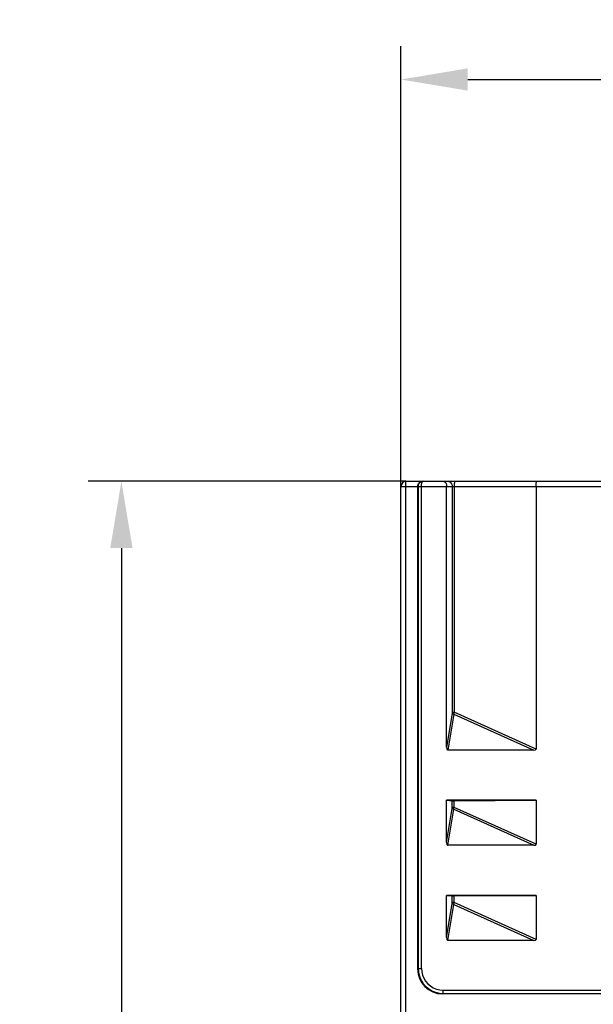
# Model space of a CAD drawing. Header units: millimetres. Extents: x -425 to 2012, y -1195 to -374.
# Tile 31 of 44: x 1169 to 1203, y -625 to -566. Entities that reach past the tile are written whole.
import ezdxf

# ---------------------------------------------------------------- set-up
doc = ezdxf.new("R2010")
doc.units = ezdxf.units.MM
doc.header["$LTSCALE"] = 30.734
doc.header["$PDMODE"] = 3
doc.header["$PDSIZE"] = 2
doc.layers.get('0').update_dxf_attribs({"linetype": 'CONTINUOUS'})
doc.layers.get('Defpoints').update_dxf_attribs({"linetype": 'CONTINUOUS'})
doc.styles.get("Standard").update_dxf_attribs({"font": 'txt', "width": 0.707})
doc.dimstyles.get("Standard").update_dxf_attribs({"dimtxt": 3.5, "dimasz": 4, "dimexe": 2, "dimexo": 0, "dimtad": 1, "dimdsep": 46, "dimtxsty": 'Standard', "dimcen": 0.09, "dimclrt": 5, "dimadec": 0, "dimazin": 0, "dimtol": 1, "dimtp": 0.01, "dimtm": 0.01, "dimtfac": 1, "dimtofl": 0, "dimtmove": 0, "dimatfit": 3, "dimfxl": 0, "dimtolj": 1, "dimarcsym": 0})

# ---------------------------------------------------------------- blocks, each defined once
blk = doc.blocks.new('*D40')
at = {"color": 0, "lineweight": -2}
for p, q in [((1191.498, -593.481), (1191.498, -567.112)), ((1247.498, -593.481), (1247.498, -567.112)), ((1195.498, -569.112), (1211.803, -569.112)), ((1243.498, -569.112), (1227.193, -569.112))]:
    blk.add_line(p, q, dxfattribs=at)
at = {"color": 0}
for points in [[(1195.498, -568.445), (1195.498, -569.778), (1191.498, -569.112)], [(1243.498, -568.445), (1243.498, -569.778), (1247.498, -569.112)]]:
    blk.add_solid(points, dxfattribs=at)
at = {"layer": 'Defpoints', "color": 0}
for p in [(1247.498, -569.112), (1191.498, -593.481), (1247.498, -593.481)]:
    blk.add_point(p, dxfattribs=at)
at = {"color": 0, "insert": (1219.498, -569.112), "char_height": 3.5, "attachment_point": 5}
blk.add_mtext('\\A1;{\\H1.7143x;55±1}', dxfattribs=at)
blk = doc.blocks.new('*D41')
at = {"color": 0, "lineweight": -2}
for p, q in [((1191.798, -593.181), (1172.752, -593.181)), ((1174.752, -597.181), (1174.752, -674.56)), ((1174.752, -759.19), (1174.752, -681.81)), ((1191.798, -763.19), (1172.752, -763.19))]:
    blk.add_line(p, q, dxfattribs=at)
at = {"color": 0}
for points in [[(1174.085, -597.181), (1175.419, -597.181), (1174.752, -593.181)], [(1174.085, -759.19), (1175.419, -759.19), (1174.752, -763.19)]]:
    blk.add_solid(points, dxfattribs=at)
at = {"layer": 'Defpoints', "color": 0}
for p in [(1191.798, -593.181), (1174.752, -763.19), (1191.798, -763.19)]:
    blk.add_point(p, dxfattribs=at)
at = {"color": 0, "insert": (1174.752, -678.185), "char_height": 3.5, "attachment_point": 5}
blk.add_mtext('\\A1;{\\H1.7143x;170}', dxfattribs=at)

msp = doc.modelspace()

# ---------------------------------------------------------------- linework, layer by layer
at = {"color": 7, "linetype": 'Continuous'}
for p, q in [((1191.798, -762.828), (1191.798, -593.181)), ((1191.798, -593.181), (1247.198, -593.181)), ((1192.729, -593.187), (1192.788, -593.181)), ((1192.813, -593.183), (1192.823, -593.181)), ((1191.498, -762.881), (1191.498, -593.481)), ((1191.498, -593.481), (1203.811, -593.481)), ((1192.498, -593.481), (1192.498, -622.382)), ((1192.527, -593.481), (1192.527, -622.354)), ((1192.726, -622.354), (1192.726, -593.481)), ((1194.237, -609.112), (1194.237, -593.481)), ((1194.571, -593.481), (1194.571, -607.01)), ((1194.685, -593.481), (1194.685, -607.01)), ((1199.598, -593.481), (1199.598, -609.217)), ((1194.566, -607.081), (1194.237, -609.112)), ((1194.66, -607.122), (1194.31, -609.281)), ((1194.571, -607.01), (1194.685, -607.01)), ((1194.66, -607.122), (1199.466, -609.281)), ((1199.598, -609.217), (1194.685, -607.01)), ((1199.466, -609.281), (1194.31, -609.281)), ((1194.237, -614.812), (1194.237, -612.281)), ((1199.598, -612.281), (1194.237, -612.281)), ((1194.237, -612.281), (1194.571, -612.313)), ((1194.571, -612.71), (1194.571, -612.313)), ((1194.685, -612.71), (1194.571, -612.71)), ((1194.685, -612.315), (1199.598, -612.281)), ((1194.685, -612.71), (1194.685, -612.315)), ((1199.598, -614.917), (1194.685, -612.71)), ((1199.598, -612.281), (1199.598, -614.917)), ((1194.237, -614.812), (1194.566, -612.781)), ((1194.31, -614.981), (1194.66, -612.822)), ((1194.66, -612.822), (1199.466, -614.981)), ((1199.466, -614.981), (1194.31, -614.981)), ((1194.237, -620.512), (1194.237, -617.981)), ((1199.598, -617.981), (1194.237, -617.981)), ((1194.237, -617.981), (1194.571, -618.013)), ((1194.571, -618.41), (1194.571, -618.013)), ((1194.685, -618.015), (1199.598, -617.981)), ((1194.685, -618.41), (1194.685, -618.015)), ((1199.598, -617.981), (1199.598, -620.617)), ((1194.237, -620.512), (1194.566, -618.481)), ((1194.31, -620.681), (1194.66, -618.522)), ((1194.685, -618.41), (1194.571, -618.41)), ((1194.66, -618.522), (1199.466, -620.681)), ((1199.598, -620.617), (1194.685, -618.41)), ((1199.466, -620.681), (1194.31, -620.681)), ((1192.527, -622.354), (1192.498, -622.382)), ((1192.527, -622.354), (1192.726, -622.354)), ((1194.026, -623.853), (1193.997, -623.881)), ((1244.999, -623.881), (1193.997, -623.881)), ((1194.026, -623.853), (1194.026, -623.653)), ((1194.026, -623.653), (1244.971, -623.653)), ((1194.026, -623.853), (1244.971, -623.853))]:
    msp.add_line(p, q, dxfattribs=at)
for points in [[(1192.498, -593.481), (1192.504, -593.423), (1192.52, -593.367), (1192.547, -593.315), (1192.582, -593.27), (1192.625, -593.233), (1192.675, -593.205), (1192.729, -593.187)], [(1192.607, -593.275), (1192.592, -593.293), (1192.578, -593.312), (1192.565, -593.332), (1192.554, -593.354), (1192.545, -593.377), (1192.537, -593.402), (1192.531, -593.428), (1192.528, -593.454), (1192.527, -593.481)], [(1192.642, -593.243), (1192.624, -593.259), (1192.607, -593.275)], [(1192.699, -593.209), (1192.683, -593.216), (1192.661, -593.229), (1192.642, -593.243)], [(1192.823, -593.181), (1192.791, -593.183), (1192.761, -593.188), (1192.733, -593.195), (1192.707, -593.205), (1192.699, -593.209)], [(1192.726, -593.481), (1192.727, -593.454), (1192.728, -593.428), (1192.73, -593.402), (1192.732, -593.377), (1192.735, -593.354), (1192.739, -593.332), (1192.743, -593.312), (1192.748, -593.293), (1192.753, -593.275), (1192.758, -593.259), (1192.764, -593.243), (1192.77, -593.229), (1192.777, -593.216), (1192.785, -593.205), (1192.794, -593.195), (1192.803, -593.188), (1192.813, -593.183)], [(1194.027, -593.181), (1194.07, -593.187), (1194.112, -593.206), (1194.148, -593.236), (1194.18, -593.275), (1194.205, -593.321), (1194.223, -593.372), (1194.233, -593.426), (1194.237, -593.481)], [(1194.289, -593.181), (1194.362, -593.191), (1194.43, -593.221), (1194.489, -593.269), (1194.534, -593.331), (1194.562, -593.403), (1194.571, -593.481)], [(1194.744, -593.181), (1194.729, -593.191), (1194.714, -593.221), (1194.702, -593.269), (1194.693, -593.331), (1194.687, -593.403), (1194.685, -593.481)], [(1199.598, -593.481), (1199.599, -593.423), (1199.601, -593.367), (1199.603, -593.315), (1199.607, -593.269), (1199.612, -593.231), (1199.617, -593.204), (1199.622, -593.187), (1199.628, -593.181)], [(1194.571, -607.01), (1194.571, -607.022), (1194.571, -607.034), (1194.57, -607.047), (1194.569, -607.058), (1194.568, -607.07), (1194.566, -607.081)], [(1194.566, -607.081), (1194.574, -607.09), (1194.587, -607.099), (1194.602, -607.107), (1194.62, -607.113), (1194.639, -607.118), (1194.66, -607.122)], [(1194.685, -607.01), (1194.682, -607.029), (1194.678, -607.048), (1194.674, -607.067), (1194.67, -607.086), (1194.665, -607.104), (1194.66, -607.122)], [(1194.566, -612.781), (1194.568, -612.77), (1194.569, -612.758), (1194.57, -612.747), (1194.571, -612.734), (1194.571, -612.722), (1194.571, -612.71)], [(1194.66, -612.822), (1194.665, -612.804), (1194.67, -612.786), (1194.674, -612.767), (1194.678, -612.748), (1194.682, -612.729), (1194.685, -612.71)], [(1194.66, -612.822), (1194.639, -612.818), (1194.62, -612.813), (1194.602, -612.807), (1194.587, -612.799), (1194.574, -612.79), (1194.566, -612.781)], [(1194.566, -618.481), (1194.568, -618.47), (1194.569, -618.458), (1194.57, -618.447), (1194.571, -618.434), (1194.571, -618.422), (1194.571, -618.41)], [(1194.66, -618.522), (1194.639, -618.518), (1194.62, -618.513), (1194.602, -618.507), (1194.587, -618.499), (1194.574, -618.49), (1194.566, -618.481)], [(1194.66, -618.522), (1194.665, -618.504), (1194.67, -618.486), (1194.674, -618.467), (1194.678, -618.448), (1194.682, -618.429), (1194.685, -618.41)], [(1192.527, -622.354), (1192.545, -622.588), (1192.6, -622.817), (1192.69, -623.034), (1192.813, -623.235), (1192.966, -623.414), (1193.144, -623.566), (1193.345, -623.689), (1193.562, -623.779), (1193.791, -623.834), (1194.026, -623.853)], [(1192.726, -622.354), (1192.743, -622.559), (1192.79, -622.755), (1192.868, -622.944), (1192.974, -623.117), (1193.107, -623.272), (1193.262, -623.405), (1193.436, -623.511), (1193.624, -623.589), (1193.82, -623.636), (1194.026, -623.653)]]:
    msp.add_lwpolyline(points, dxfattribs=at)
msp.add_arc((1191.798, -593.481), 0.3, 90, 180, dxfattribs=at)
for centre, major_axis, ratio, start_param, end_param in [((1194.343, -609.035), (0.04, 0.245), 0.402352, -4.329508, -3.076484), ((1198.324, -608.666), (1.271, -0.571), 0.179476, -0.380109, 0.080448), ((1194.665, -612.312), (0.1, 0), 0.034921, -2.792527, -1.373401), ((1194.343, -614.735), (0.04, 0.245), 0.402352, -4.329508, -3.076484), ((1198.324, -614.366), (1.271, -0.571), 0.179476, -0.380109, 0.080448), ((1194.665, -618.012), (0.1, 0), 0.034921, -2.792527, -1.373401), ((1194.343, -620.435), (0.04, 0.245), 0.402352, -4.329508, -3.076484), ((1198.324, -620.066), (1.271, -0.571), 0.179476, -0.380109, 0.080448), ((1193.999, -622.38), (1.062, 1.062), 0.998783, -3.926382, -2.356803)]:
    msp.add_ellipse(centre, major_axis=major_axis, ratio=ratio, start_param=start_param, end_param=end_param, dxfattribs=at)

# ---------------------------------------------------------------- dimensions: what is measured, and where the dimension line sits
at = {"color": 2}
dim = msp.add_linear_dim(base=(1247.498, -569.112), p1=(1191.498, -593.481), p2=(1247.498, -593.481), text='{\\H1.7143x;55±1}', dimstyle='Standard', override={"dimtad": 0, "dimtih": 1, "dimtoh": 1, "dimdec": 0, "dimzin": 0, "dimcen": 5.0292, "dimclrt": 0, "dimtol": 0, "dimtp": 0.1, "dimtm": 0.1, "dimtdec": 1, "dimtzin": 0}, dxfattribs=at)
dim.commit()
dim.dimension.update_dxf_attribs({"geometry": '*D40', "text_midpoint": (1219.498, -569.112)})
dim = msp.add_linear_dim(base=(1174.752, -763.19), p1=(1191.798, -593.181), p2=(1191.798, -763.19), angle=90, text='{\\H1.7143x;<>}', dimstyle='Standard', override={"dimtad": 0, "dimtih": 1, "dimtoh": 1, "dimdec": 0, "dimzin": 0, "dimcen": 5.0292, "dimclrt": 0, "dimtol": 0, "dimtp": 0.1, "dimtm": 0.1, "dimtdec": 1, "dimtzin": 0}, dxfattribs=at)
dim.commit()
dim.dimension.update_dxf_attribs({"geometry": '*D41', "text_midpoint": (1174.752, -678.185)})

doc.saveas('drawing.dxf')
